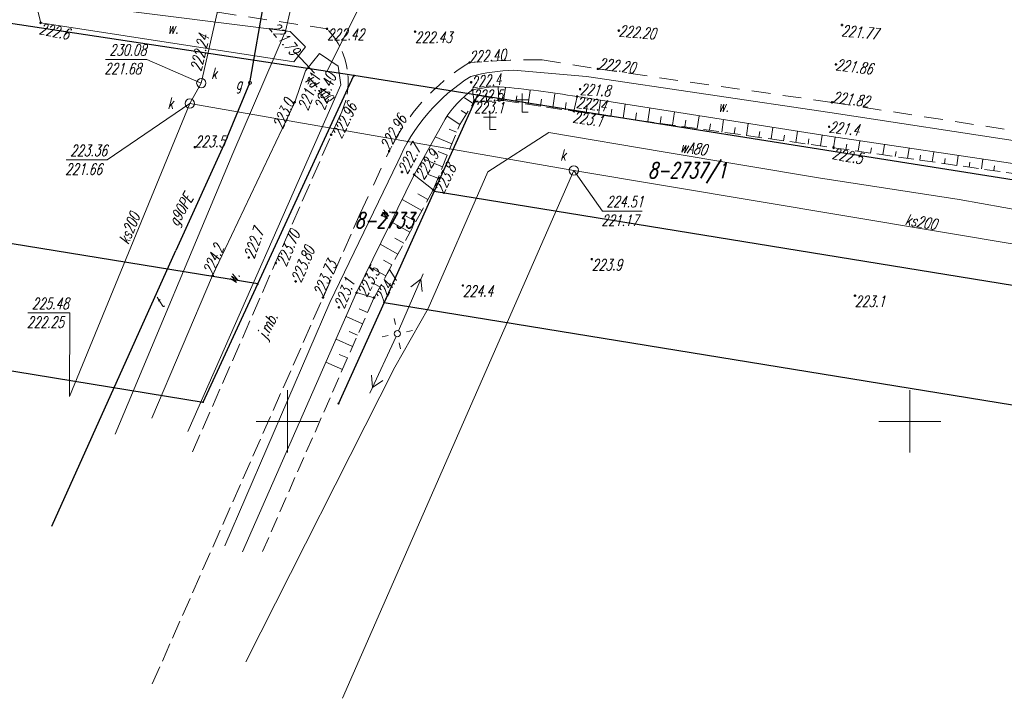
# Model space of a CAD drawing. Header units: millimetres. Extents: x 7501998 to 7504402, y 5666312 to 5667240.
# Tile 32 of 51: x 7503579 to 7503658, y 5666628 to 5666682. Entities that reach past the tile are written whole.
import ezdxf
from ezdxf.enums import TextEntityAlignment as Align

# ---------------------------------------------------------------- set-up
doc = ezdxf.new("R2010")
doc.units = ezdxf.units.MM
doc.header["$MEASUREMENT"] = 0
for name, pattern in [('1', [0]), ('4', [2.5, 1.5, -1]), ('KOR', [0]), ('KOU', [2, 1.5, -0.5]), ('UPK', [0]), ('WSQ', [1.75, 1.25, -0.5])]:
    doc.linetypes.add(name, pattern=pattern)
doc.layers.get('0').update_dxf_attribs({"color": 250, "linetype": 'CONTINUOUS', "lineweight": 100})
for name, color, linetype, lineweight in [('Dzialki', 7, '1', 30), ('EUZOU_T_3', 7, 'CONTINUOUS', 18), ('EUZPU_L_3', 7, 'KOR', 18), ('Numery_dzialek', 7, 'CONTINUOUS', 18), ('Podzial_sekcyjny_krzyze', 7, '1', 18), ('Punkty', 7, 'CONTINUOUS', 9), ('SDRPK_L_1', 7, '4', 18), ('SZAPM_T_0', 7, 'CONTINUOUS', 18), ('UEEPA_T_3', 7, 'CONTINUOUS', 18), ('UGGOA_T_0', 7, 'CONTINUOUS', 18), ('UGGOO_T_1', 7, 'CONTINUOUS', 18), ('UGGPA_T_1', 2, 'CONTINUOUS', 18), ('UGGPON_L_1', 40, '1', 30), ('UKKOA_T_2', 14, 'CONTINUOUS', 18), ('UKKOC_T_0', 23, 'CONTINUOUS', 18), ('UKKOC_T_2', 14, 'CONTINUOUS', 18), ('UKKOO_T_0', 23, 'CONTINUOUS', 25), ('UKKOO_T_2', 14, 'CONTINUOUS', 18), ('UKKPA_T_4', 14, 'CONTINUOUS', 18), ('UKKPOD_L_0', 23, '1', 18), ('UKKPOD_L_3', 23, '1', 18), ('UKKPOR_L_0', 14, '1', 18), ('UTTOO_T_0', 11, 'CONTINUOUS', 25), ('UTTPO_L_1', 11, '1', 18), ('UWWOO_T_0', 5, 'CONTINUOUS', 18), ('UWWPO_L_1', 5, '1', 18), ('WUKOS_T_0', 7, 'CONTINUOUS', 35), ('WUKOS_T_1', 7, 'CONTINUOUS', 15), ('WUKPS_L_2', 7, '1', 18)]:
    doc.layers.add(name, color=color, linetype=linetype, lineweight=lineweight)
doc.styles.get("Standard").update_dxf_attribs({"font": 'Simplex.SHX', "width": 0.75})

# ---------------------------------------------------------------- blocks, each defined once
blk = doc.blocks.new('GRO')
at = {"linetype": 'Continuous'}
blk.add_circle((0, 0), 0.045, dxfattribs=at)
blk = doc.blocks.new('FIG')
at = {"linetype": 'Continuous'}
for p, q in [((-0.5, 1), (0.5, 1)), ((0, 1.5), (0, 0)), ((0, 0), (0.5, 0))]:
    blk.add_line(p, q, dxfattribs=at)
blk = doc.blocks.new('SLS')
at = {"linetype": 'Continuous'}
blk.add_circle((0, 0), 0.25, dxfattribs=at)
blk = doc.blocks.new('PNN')
at = {"linetype": 'Continuous'}
for p, q in [((0.25, 0), (5.25, 0)), ((3.9, 0.5), (4.76605, 0)), ((4.76605, 0), (3.9, -0.5))]:
    blk.add_line(p, q, dxfattribs=at)
blk = doc.blocks.new('LAT')
at = {"linetype": 'Continuous'}
for p, q in [((-0.53035, 0.53035), (-0.8839, 0.8839)), ((0.53035, 0.53035), (0.8839, 0.8839)), ((-0.53035, -0.53035), (-0.8839, -0.8839)), ((0.53035, -0.53035), (0.8839, -0.8839))]:
    blk.add_line(p, q, dxfattribs=at)
blk = doc.blocks.new('ARM')
at = {"linetype": 'Continuous'}
blk.add_circle((0, 0), 0.125, dxfattribs=at)
blk = doc.blocks.new('UKK')
at = {"linetype": 'Continuous'}
blk.add_circle((0, 0), 0.375, dxfattribs=at)
blk = doc.blocks.new('WSP')
at = {"linetype": 'Continuous'}
blk.add_circle((0, 0), 0.045, dxfattribs=at)

msp = doc.modelspace()

# ---------------------------------------------------------------- linework, layer by layer
at = {"layer": 'Dzialki'}
for p, q in [((7503605.35, 5666677.79), (7503456.26, 5666700.45)), ((7503597.62, 5666661.05), (7503453.67, 5666684.56)), ((7503597.62, 5666661.05), (7503605.35, 5666677.79)), ((7503615.28, 5666676.22), (7503605.35, 5666677.79)), ((7503615.28, 5666676.22), (7503611.8, 5666668.5)), ((7503696.98, 5666663.29), (7503615.28, 5666676.22)), ((7503463.09, 5666672.74), (7503593.23, 5666651.55)), ((7503611.8, 5666668.5), (7503607.77, 5666659.55)), ((7503611.8, 5666668.5), (7503695.67, 5666654.86)), ((7503593.23, 5666651.55), (7503597.62, 5666661.05)), ((7503607.77, 5666659.55), (7503604.11, 5666651.43)), ((7503607.77, 5666659.55), (7503694.28, 5666645.48))]:
    msp.add_line(p, q, dxfattribs=at)
at = {"layer": 'EUZPU_L_3', "linetype": '1'}
for p, q in [((7503579.98, 5666683.91), (7503600.22, 5666681.33)), ((7503580.19, 5666682.03), (7503579.91, 5666683.19)), ((7503600.52, 5666678.9), (7503580.19, 5666682.03)), ((7503600.22, 5666681.33), (7503601.45, 5666680.1)), ((7503601.45, 5666680.1), (7503600.52, 5666678.9)), ((7503601.46, 5666678.18), (7503602.57, 5666679.56)), ((7503618.17, 5666678.22), (7503624.04, 5666677.71)), ((7503600.59, 5666675.65), (7503601.46, 5666678.18)), ((7503624.04, 5666677.71), (7503643.58, 5666674.84)), ((7503643.51, 5666672.92), (7503623.28, 5666676.11)), ((7503594, 5666661.72), (7503600.59, 5666675.65)), ((7503612.68, 5666674.3), (7503610.19, 5666669.83)), ((7503643.58, 5666674.84), (7503675.18, 5666669.99)), ((7503674.52, 5666668.29), (7503643.51, 5666672.92)), ((7503603.4, 5666659.56), (7503608.87, 5666670.85)), ((7503610.19, 5666669.83), (7503605.56, 5666660.35)), ((7503605.56, 5666660.35), (7503596.39, 5666639.51)), ((7503594.97, 5666640.01), (7503603.4, 5666659.56))]:
    msp.add_line(p, q, dxfattribs=at)
at = {"layer": 'EUZPU_L_3', "linetype": 'KOR'}
for p, q in [((7503604.09, 5666678.54), (7503602.57, 5666679.56)), ((7503604.29, 5666677.06), (7503604.09, 5666678.54)), ((7503592, 5666649.18), (7503604.29, 5666677.06)), ((7503594, 5666661.72), (7503589.11, 5666650.25))]:
    msp.add_line(p, q, dxfattribs=at)
at = {"layer": 'EUZPU_L_3', "linetype": '1'}
for centre, radius, start, end in [((7503618.602, 5666663.025), 15.201, 91.62815, 104.67896), ((7503622.614, 5666665.056), 14.915, 121.81944, 157.14278), ((7503619.762, 5666669.875), 8.351, 125.7757, 148.00068), ((7503617.18, 5666666.242), 10.659, 90.8048, 102.46023), ((7503609.593, 5666592.947), 84.281, 80.65419, 84.93785)]:
    msp.add_arc(centre, radius, start, end, dxfattribs=at)
at = {"layer": 'Podzial_sekcyjny_krzyze'}
for p, q in [((7503600, 5666647.5), (7503600, 5666652.5)), ((7503650, 5666647.5), (7503650, 5666652.5)), ((7503597.5, 5666650), (7503602.5, 5666650)), ((7503647.5, 5666650), (7503652.5, 5666650))]:
    msp.add_line(p, q, dxfattribs=at)
at = {"layer": 'SDRPK_L_1', "linetype": '4'}
for p, q in [((7503544.98, 5666690.42), (7503603.2, 5666681.55)), ((7503620.46, 5666679.07), (7503624.94, 5666678.33)), ((7503624.94, 5666678.33), (7503643.75, 5666675.64)), ((7503643.75, 5666675.64), (7503675.38, 5666670.72)), ((7503605.86, 5666666.72), (7503608.18, 5666671.72))]:
    msp.add_line(p, q, dxfattribs=at)
at = {"layer": 'SDRPK_L_1', "linetype": 'KOU'}
for p, q in [((7503592.38, 5666647.54), (7503604.15, 5666674.43)), ((7503589.15, 5666628.91), (7503605.86, 5666666.72))]:
    msp.add_line(p, q, dxfattribs=at)
msp.add_arc((7503598.792, 5666677.338), 6.096, 331.50539, 43.69444, dxfattribs=at)
at = {"layer": 'SDRPK_L_1', "linetype": '4'}
for centre, radius, start, end in [((7503620.432, 5666605.763), 73.307, 89.9785, 94.53992), ((7503623.442, 5666664.376), 16.937, 121.35021, 154.303)]:
    msp.add_arc(centre, radius, start, end, dxfattribs=at)
at = {"layer": 'UGGPON_L_1', "linetype": '1'}
for p, q in [((7503596.994, 5666677.211), (7503599.61, 5666692.19)), ((7503595.163, 5666672.816), (7503596.994, 5666677.211)), ((7503595.163, 5666672.816), (7503591.038, 5666663.729)), ((7503581.077, 5666641.582), (7503591.038, 5666663.729))]:
    msp.add_line(p, q, dxfattribs=at)
at = {"layer": 'UKKOC_T_2', "linetype": 'Continuous'}
for p, q in [((7503585.386, 5666679.1), (7503588.708, 5666679.1)), ((7503593.09, 5666677.19), (7503588.708, 5666679.1)), ((7503592.16, 5666675.55), (7503585.528, 5666671.02)), ((7503582.239, 5666671.02), (7503585.528, 5666671.02)), ((7503623.01, 5666670.17), (7503625.306, 5666666.908)), ((7503625.306, 5666666.908), (7503628.498, 5666666.908)), ((7503579.164, 5666658.72), (7503582.518, 5666658.72)), ((7503582.5, 5666651.99), (7503582.518, 5666658.72))]:
    msp.add_line(p, q, dxfattribs=at)
at = {"layer": 'UKKPOD_L_0', "linetype": '1'}
msp.add_line((7503602.19, 5666677.98), (7503600.72, 5666679.56), dxfattribs=at)
at = {"layer": 'UKKPOD_L_3', "linetype": '1'}
msp.add_line((7503603.17, 5666678.12), (7503608.78, 5666689.31), dxfattribs=at)
at = {"layer": 'UKKPOR_L_0', "linetype": 'UPK', "lineweight": 18}
for p, q in [((7503597.82, 5666698.05), (7503593.09, 5666677.19)), ((7503592.16, 5666675.55), (7503593.09, 5666677.19)), ((7503582.5, 5666651.99), (7503592.16, 5666675.55)), ((7503592.16, 5666675.55), (7503623.01, 5666670.17)), ((7503623.01, 5666670.17), (7503604.42, 5666627.74)), ((7503666.88, 5666662.82), (7503623.01, 5666670.17))]:
    msp.add_line(p, q, dxfattribs=at)
at = {"layer": 'UTTPO_L_1', "linetype": '1'}
for p, q in [((7503600.373, 5666683.661), (7503599.843, 5666681.376)), ((7503599.843, 5666681.376), (7503595.627, 5666671.528)), ((7503595.627, 5666671.528), (7503586.171, 5666648.968))]:
    msp.add_line(p, q, dxfattribs=at)
at = {"layer": 'UWWPO_L_1', "linetype": '1'}
for p, q in [((7503616.09, 5666670.063), (7503620.994, 5666673.229)), ((7503620.994, 5666673.229), (7503630.182, 5666671.677)), ((7503630.182, 5666671.677), (7503642.66, 5666669.566)), ((7503611.31, 5666659.075), (7503616.09, 5666670.063)), ((7503642.66, 5666669.566), (7503653.959, 5666667.828)), ((7503653.959, 5666667.828), (7503670.72, 5666664.848)), ((7503608.641, 5666654.357), (7503611.31, 5666659.075)), ((7503596.668, 5666630.681), (7503608.641, 5666654.357))]:
    msp.add_line(p, q, dxfattribs=at)
at = {"layer": 'WUKPS_L_2', "linetype": '1'}
for p, q in [((7503615, 5666675.67), (7503614.88, 5666676.65)), ((7503615, 5666675.67), (7503614.88, 5666676.65)), ((7503616.997, 5666675.78), (7503616.936, 5666676.889)), ((7503617.36, 5666675.8), (7503617.52, 5666676.838)), ((7503614.927, 5666675.555), (7503614.242, 5666675.993)), ((7503615.998, 5666675.725), (7503615.97, 5666676.247)), ((7503617.24, 5666675.824), (7503617.286, 5666676.048)), ((7503618.348, 5666675.648), (7503618.43, 5666676.178)), ((7503619.337, 5666675.496), (7503619.504, 5666676.587)), ((7503620.325, 5666675.344), (7503620.411, 5666675.902)), ((7503621.314, 5666675.192), (7503621.489, 5666676.336)), ((7503623.02, 5666674.93), (7503623.28, 5666676.11)), ((7503623.02, 5666674.93), (7503623.28, 5666676.11)), ((7503625, 5666674.651), (7503625.164, 5666675.813)), ((7503622.302, 5666675.04), (7503622.392, 5666675.626)), ((7503624.01, 5666674.79), (7503624.093, 5666675.379)), ((7503625.991, 5666674.511), (7503626.071, 5666675.084)), ((7503626.981, 5666674.372), (7503627.14, 5666675.501)), ((7503628.961, 5666674.093), (7503629.116, 5666675.19)), ((7503613.85, 5666673.87), (7503612.829, 5666674.536)), ((7503613.85, 5666673.87), (7503612.829, 5666674.536)), ((7503614.388, 5666674.713), (7503613.973, 5666674.978)), ((7503627.971, 5666674.232), (7503628.05, 5666674.789)), ((7503629.951, 5666673.953), (7503630.028, 5666674.494)), ((7503630.942, 5666673.814), (7503631.092, 5666674.878)), ((7503632.922, 5666673.534), (7503633.068, 5666674.567)), ((7503634.903, 5666673.255), (7503635.043, 5666674.255)), ((7503613.597, 5666673.244), (7503612.984, 5666673.493)), ((7503631.932, 5666673.674), (7503632.006, 5666674.199)), ((7503633.912, 5666673.395), (7503633.984, 5666673.904)), ((7503635.893, 5666673.116), (7503635.962, 5666673.609)), ((7503636.883, 5666672.976), (7503637.019, 5666673.943)), ((7503638.863, 5666672.697), (7503638.995, 5666673.632)), ((7503613.221, 5666672.318), (7503611.879, 5666672.861)), ((7503637.873, 5666672.837), (7503637.94, 5666673.313)), ((7503639.854, 5666672.557), (7503639.919, 5666673.018)), ((7503640.844, 5666672.418), (7503640.971, 5666673.32)), ((7503641.834, 5666672.278), (7503641.897, 5666672.723)), ((7503642.824, 5666672.139), (7503642.947, 5666673.009)), ((7503643.88, 5666671.99), (7503644.002, 5666672.846)), ((7503643.814, 5666671.999), (7503643.831, 5666672.114)), ((7503644.87, 5666671.849), (7503644.931, 5666672.274)), ((7503645.86, 5666671.707), (7503645.98, 5666672.551)), ((7503646.85, 5666671.566), (7503646.91, 5666671.985)), ((7503647.84, 5666671.425), (7503647.959, 5666672.256)), ((7503649.82, 5666671.142), (7503649.937, 5666671.96)), ((7503612.471, 5666670.464), (7503610.898, 5666671.101)), ((7503612.846, 5666671.391), (7503612.124, 5666671.683)), ((7503648.83, 5666671.283), (7503648.889, 5666671.696)), ((7503650.81, 5666671.001), (7503650.868, 5666671.407)), ((7503651.8, 5666670.859), (7503651.915, 5666671.665)), ((7503652.79, 5666670.718), (7503652.847, 5666671.118)), ((7503653.78, 5666670.577), (7503653.893, 5666671.37)), ((7503655.76, 5666670.294), (7503655.871, 5666671.074)), ((7503654.77, 5666670.435), (7503654.826, 5666670.829)), ((7503656.75, 5666670.153), (7503656.805, 5666670.54)), ((7503611.72, 5666668.61), (7503610.19, 5666669.83)), ((7503611.72, 5666668.61), (7503610.19, 5666669.83)), ((7503612.095, 5666669.537), (7503611.265, 5666669.873)), ((7503611.291, 5666667.829), (7503610.469, 5666668.281)), ((7503610.81, 5666666.953), (7503609.213, 5666667.829)), ((7503610.329, 5666666.076), (7503609.55, 5666666.504)), ((7503609.848, 5666665.199), (7503608.334, 5666666.03)), ((7503608.885, 5666663.446), (7503607.456, 5666664.231)), ((7503609.366, 5666664.323), (7503608.63, 5666664.727)), ((7503607.923, 5666661.693), (7503606.577, 5666662.432)), ((7503608.404, 5666662.57), (7503607.711, 5666662.95)), ((7503607.441, 5666660.817), (7503606.792, 5666661.173)), ((7503606.96, 5666659.94), (7503605.56, 5666660.35)), ((7503606.039, 5666657.843), (7503604.713, 5666658.425)), ((7503606.441, 5666658.759), (7503605.779, 5666659.05)), ((7503605.637, 5666656.927), (7503604.974, 5666657.219)), ((7503605.235, 5666656.012), (7503603.908, 5666656.595)), ((7503604.834, 5666655.096), (7503604.169, 5666655.388)), ((7503604.432, 5666654.18), (7503603.102, 5666654.764))]:
    msp.add_line(p, q, dxfattribs=at)
at = {"layer": 'WUKPS_L_2', "linetype": 'WSQ'}
for p, q in [((7503615.28, 5666676.22), (7503617.36, 5666675.8)), ((7503613.85, 5666673.87), (7503615, 5666675.67)), ((7503615, 5666675.67), (7503617.36, 5666675.8)), ((7503617.36, 5666675.8), (7503623.02, 5666674.93)), ((7503623.02, 5666674.93), (7503643.88, 5666671.99)), ((7503611.72, 5666668.61), (7503613.85, 5666673.87)), ((7503643.88, 5666671.99), (7503674.14, 5666667.67)), ((7503606.96, 5666659.94), (7503611.72, 5666668.61)), ((7503598, 5666639.53), (7503606.96, 5666659.94))]:
    msp.add_line(p, q, dxfattribs=at)
at = {"layer": 'WUKPS_L_2', "linetype": '1'}
for p in [(7503623.02, 5666674.93), (7503613.85, 5666673.87), (7503611.72, 5666668.61)]:
    msp.add_point(p, dxfattribs=at)

# ---------------------------------------------------------------- block references
at = {"layer": 'Punkty'}
for p in [(7503605.35, 5666677.79), (7503615.28, 5666676.22), (7503611.8, 5666668.5), (7503597.62, 5666661.05), (7503607.77, 5666659.55), (7503593.23, 5666651.55), (7503604.11, 5666651.43)]:
    msp.add_blockref('GRO', p, dxfattribs=at)
at = {"layer": 'SZAPM_T_0'}
for p in [(7503618.856, 5666674.842), (7503616.26, 5666673.448)]:
    msp.add_blockref('FIG', p, dxfattribs=at)
at = {"layer": 'UEEPA_T_3'}
for name, rotation in [('PNN', 66.78541576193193), ('LAT', 56.80986983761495), ('PNN', 245.1858041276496)]:
    msp.add_blockref(name, (7503608.839, 5666657.044), dxfattribs=dict(at, rotation=rotation))
msp.add_blockref('SLS', (7503608.839, 5666657.044), dxfattribs=at)
at = {"layer": 'UGGPA_T_1'}
msp.add_blockref('ARM', (7503596.994, 5666677.211), dxfattribs=at)
at = {"layer": 'UKKPA_T_4'}
for p in [(7503593.09, 5666677.19), (7503592.16, 5666675.55), (7503623.01, 5666670.17)]:
    msp.add_blockref('UKK', p, dxfattribs=at)
at = {"layer": 'WUKOS_T_0'}
for p in [(7503580.19, 5666682.03), (7503603.2, 5666681.55), (7503610.26, 5666681.32), (7503626.63, 5666681.4), (7503644.55, 5666681.86), (7503614.63, 5666678.84), (7503624.94, 5666678.33), (7503644.07, 5666678.69), (7503614.76, 5666677.25), (7503614.88, 5666676.65), (7503623.52, 5666676.7), (7503623.28, 5666676.11), (7503600.59, 5666675.65), (7503615, 5666675.67), (7503643.75, 5666675.64), (7503623.02, 5666674.93), (7503643.52, 5666673.68), (7503603.52, 5666673.05), (7503592.57, 5666672.04), (7503643.88, 5666671.99), (7503608.18, 5666671.72), (7503609.21, 5666670.04), (7503610.19, 5666669.83), (7503611.72, 5666668.61), (7503596.9, 5666663.17), (7503599.07, 5666662.72), (7503624.46, 5666663.04), (7503594, 5666661.72), (7503600.67, 5666661.25), (7503614.1, 5666660.92), (7503602.86, 5666659.95), (7503605.56, 5666660.35), (7503645.59, 5666660.1), (7503604.14, 5666659.17), (7503606.96, 5666659.94)]:
    msp.add_blockref('WSP', p, dxfattribs=at)

# ---------------------------------------------------------------- texts
at = {"layer": 'EUZOU_T_3', "oblique": 15, "width": 0.7}
for p in [(7503590.383, 5666682.058), (7503634.594, 5666675.786)]:
    msp.add_text('w.', height=0.9, dxfattribs=at).set_placement(p, align=Align.TOP_LEFT)
for p in [(7503607.157, 5666666.534), (7503595.031, 5666661.407)]:
    msp.add_text('w.', height=0.9, rotation=63.14064, dxfattribs=at).set_placement(p, align=Align.TOP_LEFT)
at = {"layer": 'Numery_dzialek', "oblique": 15, "width": 0.7}
for s, p in [('8-2737/1', (7503628.978, 5666670.805)), ('8-2733', (7503605.432, 5666666.789))]:
    msp.add_text(s, height=1.25, dxfattribs=at).set_placement(p, align=Align.TOP_LEFT)
at = {"layer": 'UGGOA_T_0', "oblique": 15, "width": 0.7}
msp.add_text('g', height=0.9, dxfattribs=at).set_placement((7503595.865, 5666677.589), align=Align.TOP_LEFT)
at = {"layer": 'UGGOO_T_1', "oblique": 15, "width": 0.7}
msp.add_text('g90PE', height=0.9, rotation=60.70865, dxfattribs=at).set_placement((7503591.167, 5666665.611))
at = {"layer": 'UKKOA_T_2', "oblique": 15, "width": 0.7}
for p in [(7503593.89, 5666677.53), (7503590.38, 5666675.13), (7503621.9, 5666670.96)]:
    msp.add_text('k', height=0.9, dxfattribs=at).set_placement(p)
at = {"layer": 'UKKOC_T_0', "oblique": 15, "width": 0.7}
for s, rotation, p in [('221.79', 308.80632, (7503600.71, 5666679.6)), ('221.71', 69.11907, (7503602.28, 5666677.86))]:
    msp.add_text(s, height=0.9, rotation=rotation, dxfattribs=at).set_placement(p, align=Align.MIDDLE_RIGHT)
msp.add_text('221.40', height=0.9, rotation=71.14223, dxfattribs=at).set_placement((7503603.1, 5666678.06), align=Align.TOP_RIGHT)
at = {"layer": 'UKKOC_T_2', "oblique": 15, "width": 0.7}
msp.add_text('222.24', height=0.9, rotation=76.85, dxfattribs=at).set_placement((7503593.07, 5666678.09))
for s, p in [('230.08', (7503585.708, 5666680.3)), ('221.68', (7503585.306, 5666678.8)), ('223.36', (7503582.56, 5666672.22)), ('221.66', (7503582.158, 5666670.72)), ('224.51', (7503625.628, 5666668.108)), ('221.17', (7503625.226, 5666666.608)), ('225.48', (7503579.485, 5666659.92)), ('222.25', (7503579.083, 5666658.42))]:
    msp.add_text(s, height=0.9, dxfattribs=at).set_placement(p, align=Align.TOP_LEFT)
at = {"layer": 'UKKOO_T_0', "oblique": 15, "width": 0.7}
msp.add_text('kd 400', height=0.75, rotation=316.21888, dxfattribs=at).set_placement((7503601.913, 5666677.867), align=Align.TOP_LEFT)
at = {"layer": 'UKKOO_T_2', "oblique": 15, "width": 0.7}
for rotation, p in [(67.53999, (7503587.3, 5666665.519)), (350.31, (7503650.905, 5666666.033))]:
    msp.add_text('ks200', height=0.9, rotation=rotation, dxfattribs=at).set_placement(p, align=Align.MIDDLE)
at = {"layer": 'UTTOO_T_0', "oblique": 15, "width": 0.7}
msp.add_text('t', height=0.9, rotation=46.4688, dxfattribs=at).set_placement((7503589.934, 5666659.086))
at = {"layer": 'UWWOO_T_0', "oblique": 15, "width": 0.7}
msp.add_text('wA80', height=0.9, rotation=352.39267, dxfattribs=at).set_placement((7503631.493, 5666671.651))
at = {"layer": 'WUKOS_T_1', "oblique": 15, "width": 0.7}
for s, rotation, p in [('222.6', 348.6923, (7503580.19, 5666682.03)), ('221.77', 354.92224, (7503644.55, 5666681.86)), ('222.4', 352.43158, (7503623.28, 5666676.11)), ('222.96', 64.03075, (7503603.52, 5666673.05)), ('223.1', 351.36647, (7503623.02, 5666674.93)), ('222.5', 349.61953, (7503643.88, 5666671.99)), ('222.9', 58.51373, (7503610.19, 5666669.83)), ('223.8', 64.05951, (7503611.72, 5666668.61)), ('223.70', 67.19465, (7503599.07, 5666662.72)), ('223.5', 62.44161, (7503605.56, 5666660.35)), ('224.7', 61.0648, (7503606.96, 5666659.94))]:
    msp.add_text(s, height=0.9, rotation=rotation, dxfattribs=at).set_placement(p, align=Align.TOP_LEFT)
for s, p in [('222.42', (7503603.2, 5666681.55)), ('222.43', (7503610.26, 5666681.32)), ('222.5', (7503614.88, 5666676.65)), ('223.1', (7503615, 5666675.67)), ('223.9', (7503624.46, 5666663.04)), ('224.4', (7503614.1, 5666660.92)), ('223.1', (7503645.59, 5666660.1))]:
    msp.add_text(s, height=0.9, dxfattribs=at).set_placement(p, align=Align.TOP_LEFT)
for s, rotation, p in [('222.20', 355.22066, (7503626.63, 5666681.4)), ('221.86', 352.73469, (7503644.07, 5666678.69)), ('222.4', 6.12509, (7503614.76, 5666677.25)), ('221.8', 356.72355, (7503623.52, 5666676.7)), ('221.4', 353.60713, (7503643.52, 5666673.68)), ('222.7', 60.87165, (7503609.21, 5666670.04)), ('222.7', 70.49295, (7503596.9, 5666663.17)), ('223.80', 67.2343, (7503600.67, 5666661.25)), ('223.1', 68.39873, (7503604.14, 5666659.17))]:
    msp.add_text(s, height=0.9, rotation=rotation, dxfattribs=at).set_placement(p, align=Align.MIDDLE_LEFT)
for s, rotation, p in [('222.40', 3.77561, (7503614.63, 5666678.84)), ('222.20', 352.94544, (7503624.94, 5666678.33)), ('221.82', 352.54496, (7503643.75, 5666675.64)), ('222.96', 60.62499, (7503608.18, 5666671.72)), ('224.2', 67.33038, (7503594, 5666661.72)), ('223.73', 67.03507, (7503602.86, 5666659.95)), ('j.mb.', 62.98671, (7503598.301, 5666656.528))]:
    msp.add_text(s, height=0.9, rotation=rotation, dxfattribs=at).set_placement(p)
msp.add_text('223.0', height=0.9, rotation=66.14392, dxfattribs=at).set_placement((7503600.59, 5666675.65), align=Align.RIGHT)
msp.add_text('223.5', height=0.9, dxfattribs=at).set_placement((7503592.57, 5666672.04))

doc.saveas('drawing.dxf')
